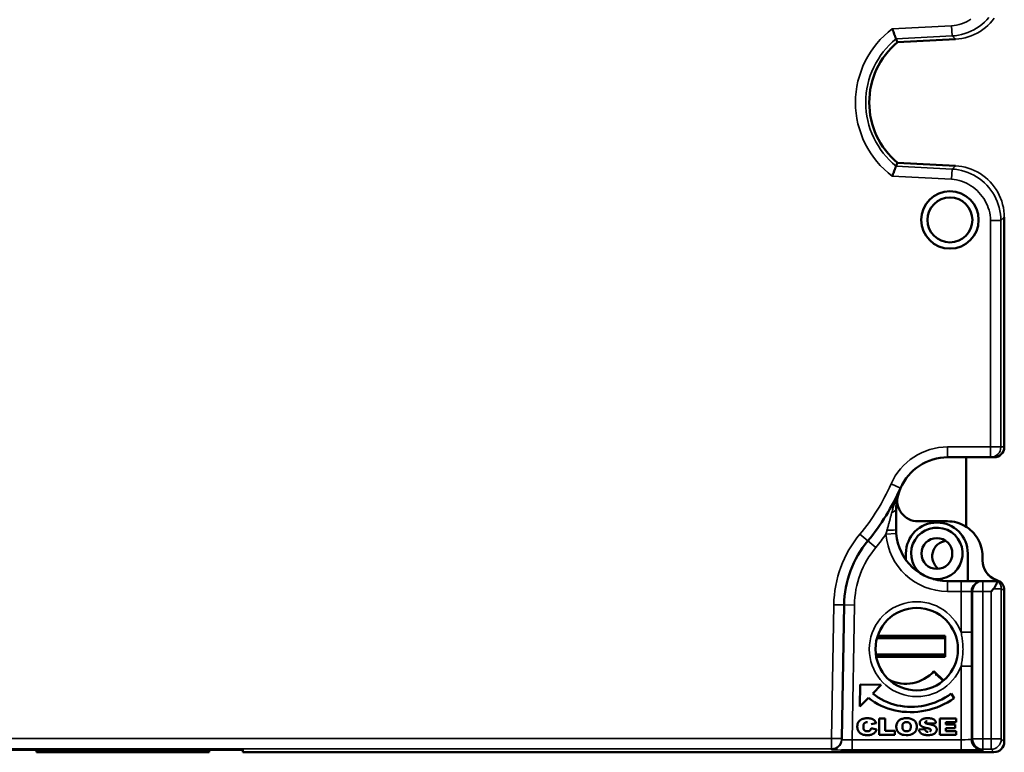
# Model space of a CAD drawing. Header units: millimetres. Extents: x 0 to 420, y 0 to 297.
# Tile 13 of 16: x 282 to 330, y 180 to 216. Entities that reach past the tile are written whole.
import ezdxf

# ---------------------------------------------------------------- set-up
doc = ezdxf.new("R2010")
doc.units = ezdxf.units.MM
doc.layers.add('Visibile (ISO)', color=7, linetype='Continuous', lineweight=50)
doc.layers.add('Visibile sottile (ISO)', color=7, linetype='Continuous', lineweight=35)

msp = doc.modelspace()

# ---------------------------------------------------------------- linework, layer by layer
at = {"layer": 'Visibile (ISO)'}
for p, q in [((324.856, 214.739), (327.671, 214.887)), ((327.671, 208.752), (324.856, 208.899)), ((330.04, 206.255), (330.04, 195.115)), ((327.294, 194.619), (329.374, 194.619)), ((328.194, 191.249), (328.194, 194.619)), ((329.374, 194.619), (329.544, 194.619)), ((324.794, 191.119), (324.794, 192.119)), ((325.849, 191.519), (327.285, 191.519)), ((325.27, 189.699), (325.27, 189.956)), ((328.27, 188.619), (328.27, 189.956)), ((328.985, 189.619), (328.985, 189.819)), ((327.944, 188.619), (327.294, 188.619)), ((327.944, 188.619), (328.944, 188.619)), ((329.003, 188.619), (328.944, 188.619)), ((329.717, 188.619), (329.003, 188.619)), ((329.652, 188.676), (329.652, 188.676)), ((329.757, 188.619), (329.717, 188.619)), ((329.766, 188.619), (329.79, 188.619)), ((329.396, 188.119), (329.512, 188.236)), ((330.04, 180.824), (330.04, 188.19)), ((322.158, 180.981), (322.271, 187.462)), ((327.17, 185.856), (323.868, 185.856)), ((323.9, 185.961), (327.17, 185.961)), ((327.17, 184.951), (327.17, 185.961)), ((327.17, 185.056), (323.812, 185.056)), ((323.829, 184.951), (327.17, 184.951)), ((326.63, 184.255), (327.089, 183.795)), ((327.073, 183.782), (326.759, 184.096)), ((323.059, 183.605), (323.041, 182.545)), ((324.073, 183.587), (323.059, 183.605)), ((323.662, 183.171), (324.073, 183.587)), ((323.041, 182.545), (323.454, 182.961)), ((327.609, 182.945), (327.462, 183.165)), ((323.975, 181.962), (323.975, 181.162)), ((324.267, 181.962), (323.975, 181.962)), ((324.267, 181.357), (324.267, 181.962)), ((326.907, 181.962), (326.907, 181.162)), ((327.701, 181.962), (326.907, 181.962)), ((327.701, 181.777), (327.701, 181.962)), ((323.835, 181.725), (323.578, 181.679)), ((323.59, 181.494), (323.847, 181.428)), ((326.194, 181.445), (325.902, 181.43)), ((326.23, 181.708), (326.731, 181.732)), ((327.199, 181.777), (327.701, 181.777)), ((327.199, 181.66), (327.199, 181.777)), ((327.666, 181.66), (327.199, 181.66)), ((327.199, 181.494), (327.666, 181.494)), ((327.199, 181.347), (327.199, 181.494)), ((327.666, 181.494), (327.666, 181.66)), ((322.157, 180.929), (322.158, 180.981)), ((323.975, 181.162), (324.734, 181.162)), ((324.734, 181.357), (324.267, 181.357)), ((324.734, 181.162), (324.734, 181.357)), ((326.907, 181.162), (327.712, 181.162)), ((327.712, 181.347), (327.199, 181.347)), ((327.712, 181.162), (327.712, 181.347)), ((292.324, 180.444), (252.301, 180.444)), ((283.091, 180.444), (283.113, 180.319)), ((283.113, 180.319), (283.113, 180.429)), ((283.113, 180.319), (291.476, 180.319)), ((291.294, 180.43), (283.294, 180.43)), ((291.498, 180.444), (291.476, 180.319)), ((291.476, 180.319), (291.476, 180.429)), ((293.113, 180.324), (293.113, 180.437)), ((293.113, 180.324), (329.54, 180.324)), ((322.147, 180.394), (322.148, 180.421)), ((328.98, 180.394), (322.147, 180.394)), ((328.98, 180.421), (322.148, 180.421)), ((328.98, 180.421), (328.98, 180.394))]:
    msp.add_line(p, q, dxfattribs=at)
at = {"layer": 'Visibile (ISO)', "flags": 128}
for points in [[(324.792, 214.902), (324.792, 214.903), (324.79, 214.907), (324.788, 214.913), (324.785, 214.92), (324.782, 214.93), (324.777, 214.942), (324.772, 214.956), (324.766, 214.972), (324.759, 214.989), (324.752, 215.008), (324.744, 215.029), (324.736, 215.051), (324.727, 215.075), (324.717, 215.099), (324.708, 215.125), (324.698, 215.152), (324.687, 215.18), (324.676, 215.209), (324.666, 215.239), (324.654, 215.269), (324.643, 215.299), (324.632, 215.33), (324.62, 215.362), (324.609, 215.393)], [(324.856, 214.739), (324.854, 214.744), (324.852, 214.748), (324.851, 214.752), (324.849, 214.756), (324.847, 214.761), (324.846, 214.765), (324.844, 214.769), (324.842, 214.773), (324.841, 214.778), (324.839, 214.782), (324.837, 214.786), (324.835, 214.791), (324.834, 214.795), (324.832, 214.799), (324.83, 214.803), (324.829, 214.808), (324.827, 214.812), (324.825, 214.816), (324.824, 214.821), (324.822, 214.825), (324.821, 214.829), (324.819, 214.833), (324.817, 214.838), (324.816, 214.842), (324.814, 214.846), (324.812, 214.851), (324.811, 214.855), (324.809, 214.859), (324.807, 214.863), (324.806, 214.868), (324.804, 214.872), (324.802, 214.876), (324.801, 214.881), (324.799, 214.885), (324.797, 214.889), (324.796, 214.893), (324.794, 214.898), (324.792, 214.902)], [(324.792, 208.737), (324.792, 208.735), (324.79, 208.732), (324.788, 208.726), (324.785, 208.718), (324.782, 208.708), (324.777, 208.697), (324.772, 208.683), (324.766, 208.667), (324.759, 208.65), (324.752, 208.63), (324.744, 208.61), (324.736, 208.588), (324.727, 208.564), (324.717, 208.539), (324.708, 208.513), (324.698, 208.486), (324.687, 208.458), (324.676, 208.429), (324.666, 208.4), (324.654, 208.37), (324.643, 208.339), (324.632, 208.308), (324.62, 208.277), (324.609, 208.246)], [(324.856, 208.899), (324.854, 208.895), (324.852, 208.891), (324.851, 208.887), (324.849, 208.882), (324.847, 208.878), (324.846, 208.874), (324.844, 208.869), (324.842, 208.865), (324.841, 208.861), (324.839, 208.857), (324.837, 208.852), (324.835, 208.848), (324.834, 208.844), (324.832, 208.839), (324.83, 208.835), (324.829, 208.831), (324.827, 208.827), (324.825, 208.822), (324.824, 208.818), (324.822, 208.814), (324.821, 208.809), (324.819, 208.805), (324.817, 208.801), (324.816, 208.797), (324.814, 208.792), (324.812, 208.788), (324.811, 208.784), (324.809, 208.779), (324.807, 208.775), (324.806, 208.771), (324.804, 208.767), (324.802, 208.762), (324.801, 208.758), (324.799, 208.754), (324.797, 208.75), (324.796, 208.745), (324.794, 208.741), (324.792, 208.737)], [(325.006, 193.126), (324.919, 192.9), (324.855, 192.668), (324.813, 192.428), (324.795, 192.175)], [(324.794, 192.119), (324.794, 192.122), (324.794, 192.124), (324.794, 192.126), (324.794, 192.129), (324.794, 192.131), (324.794, 192.133), (324.794, 192.136), (324.794, 192.138), (324.794, 192.14), (324.794, 192.142), (324.794, 192.145), (324.795, 192.147), (324.795, 192.149), (324.795, 192.152), (324.795, 192.154), (324.795, 192.156), (324.795, 192.159), (324.795, 192.161), (324.795, 192.163), (324.795, 192.166), (324.795, 192.168), (324.795, 192.17), (324.795, 192.172), (324.795, 192.175)], [(327.285, 191.519), (327.4, 191.515), (327.513, 191.504), (327.624, 191.484), (327.732, 191.458), (327.838, 191.424), (327.941, 191.384), (328.041, 191.337), (328.137, 191.284), (328.23, 191.226), (328.318, 191.161), (328.403, 191.091), (328.482, 191.017), (328.557, 190.937), (328.627, 190.853), (328.691, 190.764), (328.75, 190.672), (328.803, 190.575), (328.85, 190.476), (328.89, 190.373), (328.923, 190.267), (328.95, 190.158), (328.969, 190.047), (328.981, 189.934), (328.985, 189.819)], [(324.802, 190.929), (324.801, 190.937), (324.8, 190.945), (324.8, 190.952), (324.799, 190.96), (324.799, 190.968), (324.798, 190.976), (324.798, 190.984), (324.798, 190.992), (324.797, 191), (324.797, 191.008), (324.796, 191.016), (324.796, 191.024), (324.796, 191.032), (324.796, 191.04), (324.795, 191.048), (324.795, 191.056), (324.795, 191.064), (324.795, 191.072), (324.795, 191.08), (324.795, 191.088), (324.794, 191.096), (324.794, 191.103), (324.794, 191.111), (324.794, 191.119)], [(329.717, 188.619), (329.716, 188.618), (329.715, 188.616), (329.714, 188.611), (329.712, 188.605), (329.709, 188.597), (329.705, 188.588), (329.701, 188.577), (329.696, 188.564), (329.691, 188.55), (329.684, 188.535), (329.678, 188.518), (329.67, 188.5), (329.662, 188.481), (329.653, 188.461), (329.643, 188.44), (329.633, 188.418), (329.622, 188.396), (329.609, 188.373), (329.596, 188.35), (329.582, 188.326), (329.567, 188.303), (329.55, 188.28), (329.532, 188.257), (329.512, 188.236)], [(329.766, 188.619), (329.766, 188.619), (329.765, 188.62), (329.764, 188.621), (329.762, 188.622), (329.76, 188.623), (329.758, 188.625), (329.755, 188.626), (329.752, 188.629), (329.748, 188.631), (329.744, 188.633), (329.739, 188.636), (329.734, 188.639), (329.729, 188.642), (329.724, 188.645), (329.718, 188.648), (329.711, 188.651), (329.705, 188.654), (329.698, 188.658), (329.691, 188.661), (329.684, 188.664), (329.676, 188.667), (329.668, 188.67), (329.661, 188.673), (329.652, 188.676)], [(330.04, 188.185), (330.04, 188.206), (330.039, 188.226), (330.037, 188.246), (330.034, 188.266), (330.03, 188.286), (330.026, 188.306), (330.021, 188.326), (330.015, 188.346), (330.008, 188.365), (330, 188.385), (329.991, 188.404), (329.982, 188.423), (329.971, 188.442), (329.96, 188.46), (329.947, 188.478), (329.934, 188.496), (329.919, 188.513), (329.904, 188.53), (329.888, 188.546), (329.87, 188.562), (329.852, 188.578), (329.832, 188.592), (329.811, 188.606), (329.79, 188.619)], [(326.63, 184.255), (326.63, 184.25), (326.63, 184.245), (326.63, 184.241), (326.63, 184.236), (326.63, 184.232), (326.631, 184.227), (326.631, 184.223), (326.631, 184.218), (326.631, 184.214), (326.631, 184.209), (326.631, 184.205), (326.631, 184.2), (326.631, 184.196), (326.631, 184.191), (326.631, 184.187), (326.632, 184.182), (326.632, 184.178), (326.632, 184.173), (326.632, 184.169), (326.632, 184.165), (326.632, 184.16), (326.632, 184.156), (326.632, 184.151), (326.632, 184.147)], [(326.684, 184.094), (326.687, 184.094), (326.691, 184.094), (326.694, 184.094), (326.697, 184.095), (326.7, 184.095), (326.703, 184.095), (326.706, 184.095), (326.709, 184.095), (326.713, 184.095), (326.716, 184.095), (326.719, 184.095), (326.722, 184.095), (326.725, 184.095), (326.728, 184.095), (326.731, 184.095), (326.734, 184.095), (326.737, 184.095), (326.741, 184.095), (326.744, 184.095), (326.747, 184.095), (326.75, 184.095), (326.753, 184.095), (326.756, 184.095), (326.759, 184.096)], [(327.609, 182.945), (327.448, 182.836), (327.283, 182.737), (327.113, 182.648), (326.94, 182.568), (326.764, 182.497), (326.585, 182.436), (326.403, 182.384), (326.22, 182.342), (326.036, 182.309), (325.85, 182.286), (325.665, 182.272), (325.48, 182.268), (325.295, 182.273), (325.112, 182.288), (324.93, 182.312), (324.751, 182.346), (324.574, 182.389), (324.401, 182.442), (324.231, 182.505), (324.065, 182.577), (323.904, 182.658), (323.748, 182.75), (323.598, 182.85), (323.454, 182.961)], [(323.662, 183.171), (323.792, 183.068), (323.928, 182.973), (324.07, 182.888), (324.217, 182.812), (324.369, 182.744), (324.524, 182.686), (324.683, 182.636), (324.845, 182.596), (325.01, 182.564), (325.177, 182.542), (325.345, 182.528), (325.515, 182.523), (325.685, 182.528), (325.856, 182.541), (326.026, 182.563), (326.195, 182.594), (326.363, 182.634), (326.529, 182.683), (326.693, 182.741), (326.854, 182.808), (327.012, 182.884), (327.167, 182.969), (327.317, 183.063), (327.462, 183.165)], [(323.039, 181.866), (323.049, 181.875), (323.06, 181.883), (323.072, 181.891), (323.084, 181.898), (323.096, 181.905), (323.108, 181.912), (323.121, 181.918), (323.135, 181.924), (323.148, 181.93), (323.162, 181.935), (323.177, 181.94), (323.191, 181.945), (323.207, 181.949), (323.222, 181.953), (323.238, 181.957), (323.254, 181.96), (323.271, 181.963), (323.287, 181.965), (323.305, 181.967), (323.322, 181.969), (323.34, 181.97), (323.359, 181.971), (323.377, 181.972), (323.396, 181.972)], [(323.396, 181.972), (323.426, 181.972), (323.455, 181.97), (323.483, 181.968), (323.509, 181.965), (323.535, 181.961), (323.559, 181.956), (323.582, 181.951), (323.605, 181.944), (323.626, 181.937), (323.646, 181.929), (323.664, 181.92), (323.682, 181.91), (323.699, 181.9), (323.715, 181.888), (323.73, 181.876), (323.745, 181.863), (323.759, 181.849), (323.772, 181.834), (323.784, 181.818), (323.796, 181.801), (323.807, 181.784), (323.817, 181.765), (323.826, 181.746), (323.835, 181.725)], [(325.299, 181.972), (325.247, 181.971), (325.198, 181.966), (325.152, 181.959), (325.108, 181.949), (325.067, 181.937), (325.029, 181.922), (324.993, 181.903), (324.96, 181.882), (324.929, 181.859), (324.902, 181.832), (324.878, 181.804), (324.858, 181.773), (324.84, 181.741), (324.826, 181.706), (324.816, 181.669), (324.809, 181.629), (324.805, 181.588), (324.805, 181.544), (324.808, 181.503), (324.814, 181.463), (324.823, 181.426), (324.836, 181.392), (324.851, 181.36), (324.87, 181.33)], [(324.87, 181.33), (324.917, 181.275), (324.971, 181.231), (325.034, 181.198), (325.107, 181.174), (325.19, 181.159), (325.285, 181.153), (325.385, 181.155), (325.474, 181.168), (325.553, 181.191), (325.62, 181.224), (325.677, 181.265), (325.723, 181.314), (325.759, 181.372), (325.783, 181.44), (325.795, 181.519), (325.796, 181.606), (325.782, 181.687), (325.754, 181.759), (325.712, 181.822), (325.655, 181.875), (325.585, 181.917), (325.502, 181.947), (325.406, 181.966), (325.299, 181.972)], [(326.34, 181.972), (326.316, 181.972), (326.292, 181.971), (326.27, 181.97), (326.248, 181.968), (326.227, 181.966), (326.208, 181.964), (326.189, 181.961), (326.17, 181.958), (326.153, 181.954), (326.137, 181.95), (326.121, 181.945), (326.107, 181.94), (326.093, 181.935), (326.079, 181.929), (326.067, 181.923), (326.055, 181.917), (326.043, 181.91), (326.033, 181.903), (326.022, 181.896), (326.013, 181.888), (326.003, 181.88), (325.995, 181.872), (325.987, 181.864), (325.979, 181.855)], [(326.731, 181.732), (326.728, 181.752), (326.723, 181.772), (326.718, 181.79), (326.711, 181.807), (326.704, 181.824), (326.695, 181.839), (326.685, 181.854), (326.674, 181.868), (326.662, 181.88), (326.649, 181.892), (326.634, 181.903), (326.619, 181.913), (326.602, 181.922), (326.585, 181.931), (326.566, 181.939), (326.546, 181.945), (326.524, 181.952), (326.501, 181.957), (326.478, 181.961), (326.452, 181.965), (326.426, 181.968), (326.399, 181.97), (326.37, 181.972), (326.34, 181.972)], [(323.156, 181.189), (323.129, 181.201), (323.103, 181.214), (323.078, 181.23), (323.054, 181.248), (323.032, 181.268), (323.01, 181.29), (322.989, 181.315), (322.97, 181.342), (322.954, 181.371), (322.94, 181.402), (322.929, 181.434), (322.921, 181.469), (322.915, 181.506), (322.913, 181.545), (322.913, 181.586), (322.916, 181.625), (322.921, 181.662), (322.93, 181.697), (322.941, 181.73), (322.955, 181.761), (322.972, 181.79), (322.991, 181.817), (323.014, 181.843), (323.039, 181.866)], [(323.404, 181.787), (323.381, 181.786), (323.359, 181.783), (323.339, 181.779), (323.32, 181.773), (323.302, 181.765), (323.286, 181.755), (323.27, 181.744), (323.256, 181.731), (323.244, 181.717), (323.232, 181.7), (323.223, 181.681), (323.216, 181.66), (323.21, 181.636), (323.207, 181.609), (323.205, 181.581), (323.205, 181.55), (323.206, 181.521), (323.209, 181.495), (323.213, 181.471), (323.218, 181.449), (323.225, 181.43), (323.233, 181.413), (323.243, 181.398), (323.254, 181.386)], [(323.525, 181.377), (323.529, 181.381), (323.532, 181.384), (323.536, 181.388), (323.539, 181.391), (323.542, 181.395), (323.546, 181.399), (323.549, 181.403), (323.552, 181.408), (323.555, 181.412), (323.558, 181.417), (323.561, 181.421), (323.563, 181.426), (323.566, 181.431), (323.569, 181.436), (323.571, 181.441), (323.574, 181.447), (323.576, 181.452), (323.578, 181.458), (323.58, 181.463), (323.582, 181.469), (323.584, 181.475), (323.586, 181.481), (323.588, 181.487), (323.59, 181.494)], [(325.301, 181.338), (325.278, 181.338), (325.257, 181.341), (325.237, 181.344), (325.217, 181.35), (325.199, 181.357), (325.183, 181.366), (325.167, 181.376), (325.153, 181.388), (325.14, 181.401), (325.129, 181.417), (325.119, 181.435), (325.111, 181.455), (325.105, 181.477), (325.1, 181.502), (325.098, 181.528), (325.097, 181.557), (325.097, 181.587), (325.1, 181.614), (325.104, 181.639), (325.11, 181.662), (325.118, 181.683), (325.127, 181.702), (325.139, 181.719), (325.152, 181.734)], [(325.152, 181.734), (325.156, 181.738), (325.161, 181.742), (325.166, 181.746), (325.171, 181.749), (325.176, 181.753), (325.182, 181.756), (325.187, 181.76), (325.192, 181.763), (325.198, 181.765), (325.204, 181.768), (325.21, 181.771), (325.216, 181.773), (325.222, 181.775), (325.228, 181.777), (325.235, 181.779), (325.241, 181.78), (325.248, 181.782), (325.255, 181.783), (325.262, 181.784), (325.269, 181.785), (325.276, 181.786), (325.283, 181.786), (325.291, 181.786), (325.298, 181.787)], [(325.298, 181.787), (325.306, 181.786), (325.314, 181.786), (325.321, 181.786), (325.329, 181.785), (325.336, 181.784), (325.343, 181.783), (325.351, 181.782), (325.357, 181.781), (325.364, 181.779), (325.371, 181.777), (325.377, 181.775), (325.384, 181.773), (325.39, 181.771), (325.396, 181.769), (325.402, 181.766), (325.408, 181.763), (325.414, 181.76), (325.419, 181.757), (325.425, 181.754), (325.43, 181.75), (325.435, 181.747), (325.44, 181.743), (325.445, 181.739), (325.45, 181.735)], [(325.45, 181.735), (325.464, 181.719), (325.477, 181.7), (325.487, 181.679), (325.495, 181.656), (325.501, 181.63), (325.504, 181.602), (325.505, 181.572), (325.504, 181.542), (325.502, 181.513), (325.498, 181.488), (325.493, 181.464), (325.487, 181.443), (325.478, 181.424), (325.469, 181.408), (325.458, 181.394), (325.445, 181.382), (325.431, 181.371), (325.416, 181.362), (325.4, 181.355), (325.382, 181.348), (325.364, 181.344), (325.344, 181.34), (325.323, 181.338), (325.301, 181.338)], [(325.979, 181.855), (325.971, 181.843), (325.964, 181.831), (325.957, 181.819), (325.952, 181.807), (325.947, 181.795), (325.943, 181.783), (325.94, 181.771), (325.938, 181.758), (325.937, 181.746), (325.938, 181.733), (325.938, 181.72), (325.94, 181.708), (325.942, 181.696), (325.946, 181.685), (325.95, 181.674), (325.954, 181.663), (325.96, 181.652), (325.966, 181.642), (325.973, 181.632), (325.981, 181.622), (325.99, 181.613), (325.999, 181.604), (326.01, 181.596), (326.021, 181.587)], [(326.021, 181.587), (326.028, 181.582), (326.035, 181.577), (326.043, 181.572), (326.051, 181.568), (326.06, 181.563), (326.069, 181.558), (326.078, 181.554), (326.088, 181.55), (326.098, 181.545), (326.109, 181.541), (326.12, 181.537), (326.131, 181.533), (326.143, 181.529), (326.155, 181.525), (326.167, 181.521), (326.18, 181.518), (326.193, 181.514), (326.207, 181.511), (326.221, 181.507), (326.235, 181.504), (326.25, 181.501), (326.265, 181.497), (326.281, 181.494), (326.297, 181.491)], [(326.351, 181.309), (326.341, 181.309), (326.331, 181.309), (326.321, 181.31), (326.312, 181.312), (326.303, 181.313), (326.294, 181.316), (326.286, 181.319), (326.277, 181.322), (326.27, 181.325), (326.262, 181.33), (326.255, 181.334), (326.248, 181.339), (326.241, 181.345), (326.235, 181.35), (326.229, 181.357), (326.223, 181.364), (326.218, 181.371), (326.214, 181.379), (326.209, 181.389), (326.205, 181.398), (326.202, 181.409), (326.199, 181.42), (326.196, 181.432), (326.194, 181.445)], [(326.303, 181.826), (326.296, 181.825), (326.289, 181.825), (326.282, 181.824), (326.275, 181.823), (326.268, 181.822), (326.261, 181.821), (326.254, 181.819), (326.247, 181.816), (326.241, 181.813), (326.235, 181.81), (326.229, 181.805), (326.224, 181.801), (326.219, 181.795), (326.214, 181.79), (326.211, 181.784), (326.208, 181.777), (326.206, 181.77), (326.206, 181.763), (326.207, 181.756), (326.209, 181.749), (326.213, 181.743), (326.218, 181.738), (326.223, 181.733), (326.229, 181.729)], [(326.33, 181.7), (326.324, 181.701), (326.317, 181.702), (326.311, 181.703), (326.306, 181.704), (326.3, 181.706), (326.295, 181.707), (326.289, 181.708), (326.284, 181.709), (326.279, 181.71), (326.275, 181.711), (326.27, 181.713), (326.266, 181.714), (326.262, 181.715), (326.258, 181.716), (326.254, 181.717), (326.251, 181.719), (326.247, 181.72), (326.244, 181.721), (326.241, 181.723), (326.239, 181.724), (326.236, 181.725), (326.234, 181.727), (326.231, 181.728), (326.229, 181.729)], [(326.297, 181.491), (326.306, 181.49), (326.316, 181.488), (326.325, 181.486), (326.334, 181.484), (326.342, 181.482), (326.35, 181.48), (326.358, 181.478), (326.366, 181.476), (326.373, 181.474), (326.38, 181.472), (326.386, 181.47), (326.393, 181.468), (326.399, 181.467), (326.405, 181.465), (326.41, 181.463), (326.415, 181.461), (326.42, 181.459), (326.424, 181.457), (326.428, 181.455), (326.432, 181.453), (326.436, 181.451), (326.439, 181.449), (326.442, 181.447), (326.445, 181.445)], [(326.728, 181.541), (326.722, 181.55), (326.715, 181.558), (326.707, 181.566), (326.698, 181.574), (326.689, 181.582), (326.679, 181.589), (326.669, 181.597), (326.658, 181.604), (326.646, 181.61), (326.634, 181.617), (326.621, 181.623), (326.607, 181.629), (326.593, 181.635), (326.577, 181.641), (326.559, 181.647), (326.54, 181.652), (326.519, 181.658), (326.496, 181.664), (326.472, 181.67), (326.447, 181.676), (326.42, 181.682), (326.391, 181.688), (326.361, 181.694), (326.33, 181.7)], [(326.445, 181.445), (326.45, 181.441), (326.455, 181.436), (326.459, 181.431), (326.462, 181.426), (326.466, 181.421), (326.468, 181.416), (326.47, 181.411), (326.472, 181.406), (326.473, 181.401), (326.474, 181.396), (326.474, 181.391), (326.474, 181.386), (326.474, 181.381), (326.473, 181.376), (326.472, 181.371), (326.47, 181.366), (326.468, 181.361), (326.466, 181.357), (326.463, 181.352), (326.459, 181.348), (326.456, 181.344), (326.452, 181.34), (326.447, 181.336), (326.442, 181.332)], [(326.574, 181.185), (326.595, 181.193), (326.614, 181.202), (326.633, 181.212), (326.651, 181.223), (326.667, 181.234), (326.682, 181.247), (326.696, 181.26), (326.709, 181.274), (326.721, 181.289), (326.732, 181.305), (326.741, 181.321), (326.749, 181.337), (326.755, 181.354), (326.76, 181.371), (326.764, 181.388), (326.766, 181.406), (326.766, 181.424), (326.766, 181.442), (326.763, 181.46), (326.76, 181.477), (326.754, 181.494), (326.747, 181.51), (326.739, 181.526), (326.728, 181.541)], [(323.764, 181.275), (323.749, 181.259), (323.732, 181.244), (323.714, 181.231), (323.696, 181.218), (323.676, 181.207), (323.656, 181.196), (323.635, 181.187), (323.612, 181.179), (323.589, 181.172), (323.563, 181.166), (323.536, 181.161), (323.507, 181.157), (323.476, 181.154), (323.444, 181.153), (323.41, 181.152), (323.377, 181.153), (323.344, 181.154), (323.313, 181.156), (323.283, 181.159), (323.255, 181.163), (323.228, 181.168), (323.202, 181.174), (323.178, 181.181), (323.156, 181.189)], [(323.254, 181.386), (323.258, 181.382), (323.263, 181.378), (323.267, 181.374), (323.272, 181.371), (323.277, 181.368), (323.281, 181.364), (323.287, 181.361), (323.292, 181.359), (323.297, 181.356), (323.302, 181.354), (323.308, 181.351), (323.314, 181.349), (323.32, 181.347), (323.326, 181.346), (323.332, 181.344), (323.338, 181.343), (323.344, 181.341), (323.351, 181.34), (323.358, 181.34), (323.364, 181.339), (323.371, 181.338), (323.379, 181.338), (323.386, 181.338), (323.393, 181.338)], [(323.393, 181.338), (323.4, 181.338), (323.408, 181.338), (323.414, 181.338), (323.421, 181.339), (323.428, 181.339), (323.434, 181.34), (323.441, 181.341), (323.447, 181.342), (323.453, 181.343), (323.459, 181.344), (323.464, 181.346), (323.47, 181.347), (323.475, 181.349), (323.481, 181.351), (323.486, 181.353), (323.491, 181.355), (323.496, 181.357), (323.5, 181.36), (323.505, 181.362), (323.509, 181.365), (323.513, 181.368), (323.517, 181.371), (323.521, 181.374), (323.525, 181.377)], [(323.847, 181.428), (323.844, 181.42), (323.842, 181.413), (323.84, 181.405), (323.837, 181.398), (323.834, 181.391), (323.832, 181.384), (323.829, 181.377), (323.826, 181.37), (323.823, 181.363), (323.82, 181.356), (323.817, 181.35), (323.813, 181.343), (323.81, 181.337), (323.806, 181.331), (323.802, 181.325), (323.799, 181.319), (323.795, 181.313), (323.791, 181.307), (323.787, 181.301), (323.782, 181.296), (323.778, 181.29), (323.774, 181.285), (323.769, 181.28), (323.764, 181.275)], [(325.902, 181.43), (325.903, 181.42), (325.905, 181.41), (325.907, 181.4), (325.909, 181.391), (325.911, 181.381), (325.914, 181.372), (325.917, 181.363), (325.92, 181.354), (325.923, 181.345), (325.927, 181.336), (325.931, 181.327), (325.935, 181.319), (325.94, 181.311), (325.945, 181.303), (325.95, 181.295), (325.955, 181.287), (325.961, 181.279), (325.967, 181.272), (325.973, 181.265), (325.979, 181.257), (325.986, 181.25), (325.993, 181.244), (326.001, 181.237), (326.008, 181.23)], [(326.008, 181.23), (326.021, 181.22), (326.035, 181.211), (326.051, 181.203), (326.067, 181.195), (326.085, 181.188), (326.104, 181.181), (326.125, 181.175), (326.147, 181.17), (326.17, 181.165), (326.194, 181.162), (326.219, 181.158), (326.246, 181.156), (326.274, 181.154), (326.304, 181.153), (326.334, 181.152), (326.366, 181.153), (326.396, 181.153), (326.425, 181.155), (326.453, 181.158), (326.48, 181.162), (326.505, 181.166), (326.529, 181.172), (326.552, 181.178), (326.574, 181.185)], [(283.294, 180.43), (283.283, 180.43), (283.271, 180.43), (283.259, 180.43), (283.248, 180.43), (283.236, 180.43), (283.225, 180.43), (283.214, 180.43), (283.204, 180.43), (283.194, 180.43), (283.184, 180.43), (283.175, 180.43), (283.167, 180.43), (283.159, 180.43), (283.151, 180.43), (283.144, 180.43), (283.138, 180.43), (283.132, 180.429), (283.127, 180.429), (283.123, 180.429), (283.119, 180.429), (283.117, 180.429), (283.115, 180.429), (283.113, 180.429), (283.113, 180.429)], [(291.476, 180.429), (291.475, 180.429), (291.474, 180.429), (291.472, 180.429), (291.469, 180.429), (291.466, 180.429), (291.462, 180.429), (291.457, 180.429), (291.451, 180.43), (291.445, 180.43), (291.438, 180.43), (291.43, 180.43), (291.422, 180.43), (291.413, 180.43), (291.404, 180.43), (291.395, 180.43), (291.385, 180.43), (291.374, 180.43), (291.364, 180.43), (291.353, 180.43), (291.341, 180.43), (291.33, 180.43), (291.318, 180.43), (291.306, 180.43), (291.294, 180.43)]]:
    msp.add_lwpolyline(points, dxfattribs=at)
at = {"layer": 'Visibile (ISO)'}
for centre, radius in [((327.405, 206.127), 1.39), ((327.405, 206.127), 1.09), ((326.77, 189.956), 0.75), ((325.794, 185.319), 2)]:
    msp.add_circle(centre, radius, dxfattribs=at)
for centre, radius, start, end in [((327.294, 211.819), 3.804, 129.8691, 230.1309), ((327.294, 192.119), 2.5, 90, 156.2434), ((315.121, 197.477), 10.8, 320.255, 336.2434), ((325.849, 192.519), 1, 164.534, 270), ((326.77, 189.956), 1.5, 0, 180), ((326.77, 189.956), 1.25, 262.1336, 229.3571), ((327.27, 187.375), 5, 140.255, 179), ((327.294, 191.119), 2.5, 184.3743, 270), ((327.294, 189.819), 0.75, 96.5352, 234.1996), ((323.77, 189.699), 1.5, 358.2486, 0), ((329.985, 189.619), 1, 180, 249.8919), ((329.985, 189.619), 1, 189.0318, 250.528), ((329.468, 188.209), 0.502, 54.8566, 69.8599), ((325.27, 185.456), 1.814, 243.2001, 318.5295), ((329.54, 180.824), 0.5, 270, 0)]:
    msp.add_arc(centre, radius, start, end, dxfattribs=at)
for centre, major_axis, ratio, start_param, end_param in [((329.54, 195.119), (-0.355, 0.355), 0.991311, 2.360558, 3.931354), ((292.301, 180.437), (0.812, 0), 0.00871, 6.283183, 7.825314), ((293.025, 180.824), (0.088, -0.5), 0.001492, 5.589988, 6.291649)]:
    msp.add_ellipse(centre, major_axis=major_axis, ratio=ratio, start_param=start_param, end_param=end_param, dxfattribs=at)
at = {"layer": 'Visibile sottile (ISO)'}
for p, q in [((324.609, 215.393), (327.479, 215.543)), ((327.479, 215.543), (327.505, 215.044)), ((327.505, 215.044), (324.792, 214.902)), ((324.856, 214.739), (327.671, 214.887)), ((327.671, 214.887), (327.505, 215.044)), ((327.671, 214.887), (327.671, 214.887)), ((324.792, 208.737), (327.505, 208.594)), ((327.671, 208.752), (324.856, 208.899)), ((327.505, 208.594), (327.671, 208.752)), ((327.671, 208.752), (327.671, 208.752)), ((327.479, 208.095), (324.609, 208.246)), ((327.479, 208.095), (327.505, 208.594)), ((329.374, 195.119), (329.374, 206.098)), ((329.374, 206.098), (329.874, 206.098)), ((330.04, 206.255), (329.874, 206.098)), ((329.874, 206.098), (329.874, 195.119)), ((330.04, 195.119), (330.04, 206.255)), ((330.04, 206.255), (330.04, 206.255)), ((329.374, 195.119), (327.294, 195.119)), ((327.294, 195.119), (327.294, 194.619)), ((329.374, 195.119), (329.874, 195.119)), ((329.374, 195.119), (329.374, 194.619)), ((330.04, 195.119), (329.874, 195.119)), ((324.549, 193.328), (325.006, 193.126)), ((323.041, 190.892), (323.425, 190.572)), ((323.425, 190.572), (323.81, 190.252)), ((324.303, 190.89), (324.802, 190.929)), ((327.294, 188.119), (327.294, 188.619)), ((327.944, 188.119), (327.944, 188.619)), ((329.003, 188.119), (329.003, 188.619)), ((329.896, 188.236), (329.512, 188.236)), ((329.896, 180.968), (329.896, 188.236)), ((330.04, 188.185), (330.04, 180.824)), ((327.294, 188.119), (327.944, 188.119)), ((327.944, 188.119), (327.944, 186.137)), ((327.944, 188.119), (328.444, 188.119)), ((328.444, 188.119), (328.503, 188.119)), ((328.444, 186.137), (328.444, 188.119)), ((328.503, 188.119), (328.503, 180.968)), ((329.003, 188.119), (328.503, 188.119)), ((329.003, 188.119), (329.396, 188.119)), ((329.003, 180.968), (329.003, 188.119)), ((329.396, 188.119), (329.396, 180.968)), ((321.771, 187.471), (321.658, 180.989)), ((321.771, 187.471), (322.271, 187.462)), ((322.271, 187.462), (322.771, 187.454)), ((322.657, 180.929), (322.771, 187.454)), ((327.944, 186.137), (328.444, 186.137)), ((327.944, 184.501), (327.944, 180.929)), ((327.944, 184.501), (328.444, 184.501)), ((328.444, 180.938), (328.444, 184.501)), ((248.931, 180.989), (321.658, 180.989)), ((321.658, 180.49), (321.658, 180.989)), ((321.658, 180.989), (322.158, 180.981)), ((328.503, 180.968), (328.444, 180.938)), ((329.003, 180.968), (328.503, 180.968)), ((329.396, 180.968), (329.003, 180.968)), ((329.003, 180.468), (329.003, 180.968)), ((329.896, 180.968), (329.396, 180.968)), ((329.396, 180.468), (329.396, 180.968)), ((330.04, 180.824), (329.896, 180.968)), ((321.658, 180.49), (248.931, 180.49)), ((321.658, 180.49), (321.657, 180.438)), ((327.944, 180.929), (322.657, 180.929)), ((322.657, 180.429), (322.657, 180.929)), ((327.944, 180.429), (327.944, 180.929)), ((330.04, 180.824), (330.04, 180.824)), ((283.113, 180.429), (283.11, 180.444)), ((283.294, 180.444), (283.294, 180.43)), ((291.294, 180.43), (291.294, 180.444)), ((291.478, 180.444), (291.476, 180.429)), ((293.113, 180.324), (329.54, 180.324)), ((322.657, 180.429), (327.944, 180.429)), ((328.944, 180.438), (329.003, 180.468)), ((329.003, 180.468), (329.396, 180.468)), ((329.396, 180.468), (329.54, 180.324)), ((329.54, 180.324), (329.54, 180.324))]:
    msp.add_line(p, q, dxfattribs=at)
at = {"layer": 'Visibile sottile (ISO)', "flags": 128}
for points in [[(327.479, 215.543), (327.605, 215.555), (327.729, 215.575), (327.852, 215.603), (327.972, 215.639), (328.089, 215.683), (328.203, 215.735), (328.314, 215.793), (328.421, 215.858)], [(329.293, 215.938), (329.188, 215.82), (329.075, 215.709), (328.956, 215.605), (328.83, 215.51), (328.698, 215.422), (328.561, 215.343), (328.42, 215.272), (328.274, 215.211), (328.125, 215.158), (327.973, 215.115), (327.819, 215.081), (327.663, 215.058), (327.505, 215.044)], [(327.671, 214.887), (327.828, 214.9), (327.985, 214.924), (328.139, 214.957), (328.291, 215.001), (328.44, 215.053), (328.586, 215.115), (328.727, 215.186), (328.864, 215.265), (328.996, 215.352), (329.121, 215.448), (329.241, 215.551), (329.353, 215.662), (329.458, 215.781), (329.555, 215.905)], [(330.04, 206.255), (330.035, 206.413), (330.019, 206.571), (329.994, 206.727), (329.959, 206.881), (329.914, 207.032), (329.86, 207.181), (329.797, 207.326), (329.725, 207.467), (329.644, 207.603), (329.555, 207.733), (329.458, 207.858), (329.353, 207.976), (329.241, 208.087), (329.121, 208.191), (328.996, 208.286), (328.864, 208.374), (328.727, 208.453), (328.586, 208.524), (328.44, 208.585), (328.291, 208.638), (328.139, 208.681), (327.985, 208.715), (327.828, 208.738), (327.671, 208.752)], [(327.505, 208.594), (327.663, 208.581), (327.819, 208.557), (327.973, 208.524), (328.125, 208.481), (328.274, 208.428), (328.42, 208.366), (328.561, 208.296), (328.698, 208.216), (328.83, 208.129), (328.956, 208.033), (329.075, 207.93), (329.188, 207.819), (329.293, 207.701), (329.39, 207.576), (329.479, 207.445), (329.559, 207.309), (329.631, 207.169), (329.694, 207.024), (329.748, 206.875), (329.793, 206.723), (329.828, 206.569), (329.854, 206.413), (329.869, 206.256), (329.874, 206.098)], [(329.374, 206.098), (329.37, 206.225), (329.356, 206.35), (329.334, 206.474), (329.304, 206.595), (329.266, 206.715), (329.221, 206.831), (329.168, 206.945), (329.109, 207.056), (329.043, 207.163), (328.97, 207.265), (328.892, 207.364), (328.808, 207.458), (328.719, 207.546), (328.625, 207.63), (328.526, 207.708), (328.423, 207.779), (328.315, 207.845), (328.205, 207.903), (328.09, 207.955), (327.973, 207.999), (327.853, 208.036), (327.73, 208.064), (327.605, 208.084), (327.479, 208.095)], [(325.006, 193.126), (324.985, 193.079), (324.965, 193.031), (324.945, 192.983), (324.925, 192.935), (324.905, 192.887), (324.885, 192.839), (324.866, 192.791), (324.847, 192.743), (324.828, 192.694), (324.81, 192.646), (324.792, 192.597), (324.774, 192.548), (324.756, 192.499), (324.739, 192.45), (324.722, 192.4), (324.706, 192.351), (324.689, 192.301), (324.673, 192.251), (324.658, 192.201), (324.643, 192.151), (324.628, 192.101), (324.614, 192.05), (324.6, 192), (324.587, 191.949)], [(324.587, 191.949), (324.577, 191.913), (324.568, 191.877), (324.559, 191.842), (324.549, 191.806), (324.54, 191.77), (324.53, 191.734), (324.521, 191.698), (324.511, 191.662), (324.502, 191.625), (324.492, 191.589), (324.482, 191.553), (324.472, 191.517), (324.462, 191.48), (324.452, 191.444), (324.443, 191.408), (324.433, 191.371), (324.423, 191.335), (324.412, 191.298), (324.402, 191.262), (324.392, 191.225), (324.382, 191.189), (324.372, 191.153), (324.362, 191.116), (324.351, 191.08)], [(329.652, 188.676), (329.651, 188.677), (329.651, 188.677), (329.65, 188.677), (329.65, 188.677), (329.649, 188.677), (329.649, 188.677), (329.649, 188.678), (329.648, 188.678), (329.648, 188.678), (329.647, 188.678), (329.647, 188.678), (329.646, 188.678), (329.646, 188.678), (329.646, 188.679), (329.645, 188.679), (329.645, 188.679), (329.644, 188.679), (329.644, 188.679), (329.643, 188.679), (329.643, 188.68), (329.642, 188.68), (329.642, 188.68), (329.642, 188.68), (329.641, 188.68)], [(329.896, 188.236), (329.9, 188.234), (329.905, 188.233), (329.909, 188.231), (329.913, 188.23), (329.918, 188.228), (329.922, 188.227), (329.927, 188.225), (329.931, 188.224), (329.935, 188.222), (329.94, 188.221), (329.944, 188.219), (329.948, 188.218), (329.953, 188.216), (329.957, 188.215), (329.961, 188.213), (329.966, 188.212), (329.97, 188.21), (329.974, 188.209), (329.979, 188.207), (329.983, 188.206), (329.988, 188.204), (329.992, 188.203), (329.996, 188.201), (330.001, 188.2), (330.005, 188.198), (330.009, 188.196), (330.014, 188.195), (330.018, 188.193), (330.022, 188.192), (330.027, 188.19), (330.031, 188.189), (330.036, 188.187), (330.04, 188.185)], [(327.944, 186.137), (327.958, 186.07), (327.972, 186.003), (327.984, 185.935), (327.995, 185.867), (328.005, 185.799), (328.014, 185.731), (328.021, 185.662), (328.027, 185.594), (328.032, 185.525), (328.035, 185.457), (328.037, 185.388), (328.038, 185.319), (328.037, 185.251), (328.035, 185.182), (328.032, 185.113), (328.027, 185.045), (328.021, 184.976), (328.014, 184.908), (328.005, 184.839), (327.995, 184.771), (327.984, 184.703), (327.972, 184.636), (327.958, 184.568), (327.944, 184.501)], [(328.444, 184.501), (328.444, 184.569), (328.444, 184.638), (328.444, 184.706), (328.444, 184.774), (328.444, 184.842), (328.444, 184.91), (328.444, 184.978), (328.444, 185.047), (328.444, 185.115), (328.444, 185.183), (328.444, 185.251), (328.444, 185.319), (328.444, 185.387), (328.444, 185.456), (328.444, 185.524), (328.444, 185.592), (328.444, 185.66), (328.444, 185.728), (328.444, 185.797), (328.444, 185.865), (328.444, 185.933), (328.444, 186.001), (328.444, 186.069), (328.444, 186.137)]]:
    msp.add_lwpolyline(points, dxfattribs=at)
at = {"layer": 'Visibile sottile (ISO)'}
for centre, radius, start, end in [((327.294, 211.819), 4.47, 126.9222, 233.0778), ((327.294, 211.819), 3.97, 129.0638, 230.9362), ((327.294, 211.819), 3.804, 129.869, 230.131), ((327.294, 192.119), 3, 90, 156.2434), ((315.121, 197.477), 10.3, 320.255, 336.2434), ((327.27, 187.375), 5.5, 140.255, 179), ((315.121, 197.477), 11.3, 320.255, 324.3454), ((327.294, 191.119), 3, 184.3743, 270), ((327.27, 187.375), 4.5, 140.255, 179), ((325.794, 185.319), 2.3, 20.8374, 339.1626)]:
    msp.add_arc(centre, radius, start, end, dxfattribs=at)
for centre, major_axis, ratio, start_param, end_param in [((329.374, 195.119), (0, -0.5), 0.999962, 0, 1.570796), ((324.294, 192.119), (0.5, 0), 0.42069, 5.336571, 6.283185), ((326.36, 190.415), (-0.638, -2.805), 0.733975, 4.641833, 4.709757), ((324.294, 191.119), (0.5, 0), 0.07971, 4.826889, 6.283185), ((328.944, 188.119), (0, 0.5), 0.999848, 0, 1.570796), ((329.003, 188.119), (0, 0.5), 0.999848, 0, 1.570796), ((329.396, 188.236), (0.16, 0.474), 0.999958, 5.037982, 5.912108), ((321.658, 180.989), (0.5, -0.009), 0.999962, 4.729842, 6.283185), ((329.003, 180.968), (0.224, -0.447), 0.99981, 4.248848, 5.819492), ((329.396, 180.968), (0.354, 0.354), 0.999924, 3.927029, 5.497749), ((321.657, 180.938), (0.5, -0.009), 0.999962, 4.729842, 6.283185), ((322.657, 180.938), (-0.5, -0.009), 0.017435, 6.282576, 7.853373), ((327.944, 180.938), (0.5, 0), 0.017454, 4.712389, 6.265732), ((328.944, 180.938), (0.224, -0.447), 0.99981, 4.248848, 5.819492), ((329.54, 180.824), (-0.354, -0.354), 0.999924, 0.785436, 2.356156), ((322.657, 180.438), (1, 0), 0.008726, 3.14144, 4.712237), ((327.944, 180.438), (-1, 0), 0.008727, 1.570796, 3.124139)]:
    msp.add_ellipse(centre, major_axis=major_axis, ratio=ratio, start_param=start_param, end_param=end_param, dxfattribs=at)

doc.saveas('drawing.dxf')
